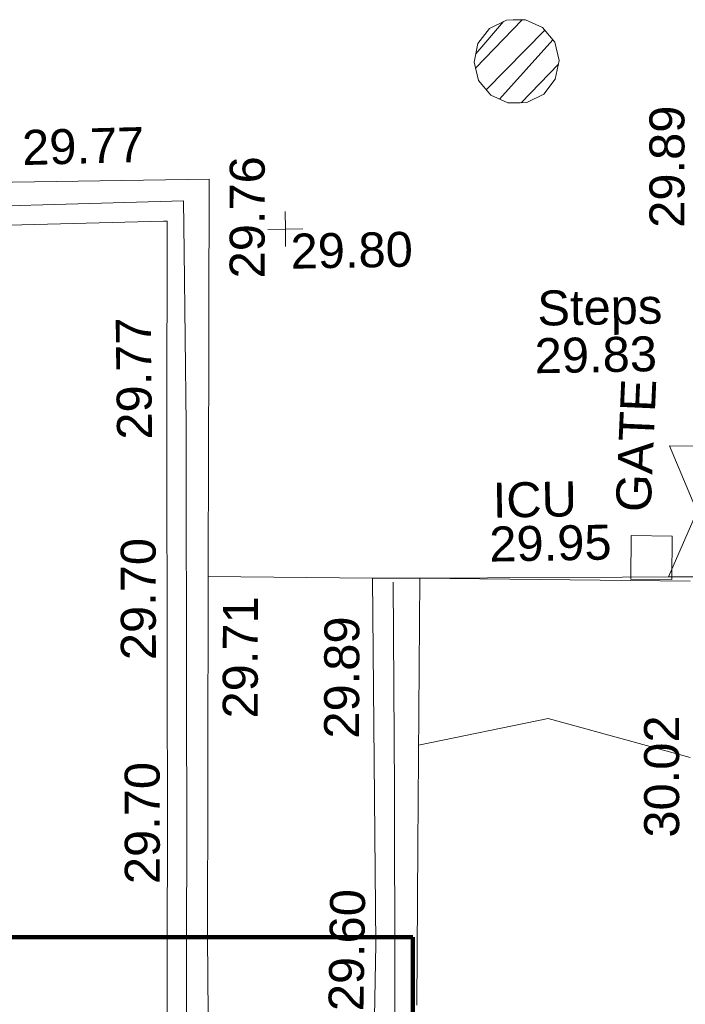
# Model space of a CAD drawing. Header units: millimetres. Extents: x -290717 to 520720, y -103372 to 287762.
# Tile 253 of 256: x 54056 to 61193, y 57264 to 67827. Entities that reach past the tile are written whole.
import ezdxf

# ---------------------------------------------------------------- set-up
doc = ezdxf.new("R2010")
doc.units = ezdxf.units.MM
doc.linetypes.add('IMPORT-HIDDEN2 _3_', pattern=[4762.5, 3175, -1587.5])
doc.linetypes.add('IMPORT-UG_ELEC_STREET LIGHTING_QLB2 _2_', pattern=[2700, 1500, -300.0000000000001, 0, -250, 150, -300.0000000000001, 0, -200])
for name, color, linetype, lineweight, true_color in [('00_UAV_BUILDING_OUTLINE', 5, 'Continuous', 9, 0x0000ff), ('00_UAV_FENCE_2D', 7, 'Continuous', 9, 0x264c2f), ('00_UAV_GATE', 7, 'Continuous', 9, 0xa50000), ('00_UAV_LEVEL_SPOT', 7, 'Continuous', 9, 0x666666), ('00_UAV_ROAD_MARKING_YELLOW_CONTINUOUS', 40, 'Continuous', 9, 0xffbf00), ('00_UAV_SERV_IC', 5, 'Continuous', 9, 0x0000ff), ('00_UAV_STEPS', 7, 'Continuous', 9, 0x666666), ('00_UAV_WALL', 7, 'Continuous', 9, 0x7c00a5), ('01_DTM_CONTOUR_MJR', 7, 'Continuous', 9, 0x7f3f00), ('12333-PUM-2D-U-0001-C01 - Rev2_REVIT IMPORT_dwg', 7, 'Continuous', 9, 0x767676), ('A_RHA_Line', 7, 'Continuous', 9, 0x00a600), ('PUM-CHAMBER EXTENTS', 6, 'IMPORT-HIDDEN2 _3_', 9, 0xff00ff)]:
    doc.layers.add(name, color=color, linetype=linetype, lineweight=lineweight, true_color=true_color)
doc.layers.add('00_UAV_ROAD_EDGE', color=7, linetype='Continuous', lineweight=9)
doc.layers.add('00_UAV_SURFACE', color=7, linetype='Continuous', lineweight=9)
doc.styles.add('Swis721 Lt BT_2', font='swissl.ttf', dxfattribs={"height": 375})

# ---------------------------------------------------------------- blocks, each defined once
blk = doc.blocks.new('12333-PUM-2D-U-0001-C01 - Rev2_REVIT IMPORT_dwg__U74-2077604-Site Location Plan Existing')
at = {"layer": '00_UAV_GATE', "color": 9, "true_color": 0xe1aaaa}
blk.add_line((261.5216509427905, -1407.438293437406), (-299.8943170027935, 7.962325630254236), dxfattribs=at)
at = {"layer": '00_UAV_GATE', "color": 9, "true_color": 0xe1aaaa, "flags": 128}
blk.add_lwpolyline([(-299.8943170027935, 7.962325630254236), (299.8943170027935, -7.962325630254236), (-337.1273043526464, -1394.386916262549), (-37.23297741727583, -1402.349242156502)], dxfattribs=at)
blk = doc.blocks.new('12333-PUM-2D-U-0001-C01 - Rev2_REVIT IMPORT_dwg_UAV-2077255-Site Location Plan Existing')
at = {"layer": '00_UAV_LEVEL_SPOT', "color": 254, "true_color": 0xcccccc, "flags": 128}
for points in [[(500.0000000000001, 0), (0, 0), (0, 500.0000000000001)], [(0, -500.0000000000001), (0, 0), (-500.0000000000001, 0)]]:
    blk.add_lwpolyline(points, dxfattribs=at)
blk = doc.blocks.new('12333-PUM-2D-U-0001-C01 - Rev2_REVIT IMPORT_dwg_MGS62954_T2_Galway_ITM_3d_Rev1-2077680-Site Location Plan Existing')
at = {"layer": '00_UAV_FENCE_2D', "color": 254, "true_color": 0xcccccc, "flags": 128}
blk.add_lwpolyline([(533991899.5421202, 725600325.4482307), (533991828.5702921, 725596626.0258937), (533987912.7885, 725596664.6665001), (533983992.7885, 725596759.6665), (533978558.7885, 725596850.6664999), (533974087.7885001, 725596902.6665), (533969196.7885, 725596983.6665), (533963895.7885, 725597063.6665), (533960784.0595001, 725597139.8885001), (533960859.0595001, 725601247.8885), (533960914.0595001, 725605285.8885001), (533960967.7425, 725607837.812), (533961063.7425001, 725613958.8120002), (533961090.6646547, 725616194.2439686)], dxfattribs=at)
at = {"layer": '00_UAV_ROAD_EDGE', "color": 254, "true_color": 0xcccccc, "flags": 128}
blk.add_lwpolyline([(533959003.5785394, 725609072.4578705), (533959032.3925, 725612423.352), (533959063.6566026, 725614067.5969731), (533959108.3925, 725616420.352), (533959156.3925001, 725618678.352), (533959163.6300741, 725619065.4588193), (533959191.3925, 725620550.352), (533955676.9449983, 725620557.8998069)], dxfattribs=at)
at = {"layer": '00_UAV_ROAD_MARKING_YELLOW_CONTINUOUS', "color": 254, "true_color": 0xcccccc, "flags": 128}
for points in [[(533955638.7796367, 725620288.394353), (533958912.7796367, 725620321.3943529), (533958909.625588, 725619780.7002796), (533958898.7796368, 725617921.3943529), (533958849.358561, 725614781.6584259), (533958832.7796369, 725613728.3943528), (533958773.7796367, 725610647.3943529)], [(533958566.339099, 725610651.7260461), (533958625.3254521, 725613732.0133959), (533958647.626914, 725615148.832028), (533958691.3037133, 725617923.6323259), (533958734.15478, 725620108.1466979), (533958694.8422414, 725620107.8032848), (533955794.1567062, 725620082.4644752)]]:
    blk.add_lwpolyline(points, dxfattribs=at)
at = {"layer": '00_UAV_SERV_IC', "color": 254, "true_color": 0xcccccc, "flags": 128}
blk.add_lwpolyline([(533964076.8385, 725616169.2775), (533963636.8385, 725616181.2775), (533963649.5530718, 725616647.4784648), (533964089.5530718, 725616635.4784648)], close=True, dxfattribs=at)
at = {"layer": '00_UAV_SURFACE', "color": 254, "true_color": 0xcccccc}
for p, q in [((533960870.0503604, 725616238.0270383), (533959105.8994268, 725616289.2360315)), ((533961375.2657838, 725616229.9713452), (533964274.7533785, 725616148.8625956)), ((533961375.2657839, 725616229.9713452), (533964275.5048328, 725616192.9769939))]:
    blk.add_line(p, q, dxfattribs=at)
at = {"layer": '00_UAV_WALL', "color": 254, "true_color": 0xcccccc, "flags": 128}
blk.add_lwpolyline([(533960802.279188, 725611338.7042762), (533960834.8385001, 725612311.2775), (533960870.0503604, 725616238.0270383), (533960961.6767713, 725616236.5660491), (533961375.2657839, 725616229.9713452), (533961304.1900001, 725613355.0254999), (533961262.7147146, 725611649.9304314)], dxfattribs=at)
at = {"layer": '01_DTM_CONTOUR_MJR', "color": 254, "true_color": 0xcccccc, "flags": 128}
blk.add_lwpolyline([(533961331.01796, 725614440.1901997), (533962727.6718315, 725614701.1462661), (533964242.5136212, 725614256.2157795)], dxfattribs=at)
at = {"xscale": 0.375, "yscale": 0.375, "zscale": 0.375}
blk.add_blockref('12333-PUM-2D-U-0001-C01 - Rev2_REVIT IMPORT_dwg_UAV-2077255-Site Location Plan Existing', (533960000.0000001, 725620000.0000001), dxfattribs=at)
blk.add_blockref('12333-PUM-2D-U-0001-C01 - Rev2_REVIT IMPORT_dwg__U74-2077604-Site Location Plan Existing', (533964378.7266773, 725617594.2021675))
at = {"layer": '00_UAV_BUILDING_OUTLINE', "color": 251, "true_color": 0x666666, "char_height": 375, "width": 1495.902363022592, "attachment_point": 1, "line_spacing_factor": 1.005061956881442, "style": 'Swis721 Lt BT_2'}
for s, insert, rotation in [('29.89', (533963903.9463626, 725619945.7196171), 89.02410561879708), ('30.02', (533963732.7221813, 725613405.5756942), 89.02410562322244)]:
    blk.add_mtext(s, dxfattribs=dict(at, insert=insert, rotation=rotation))
at = {"layer": '00_UAV_GATE', "color": 251, "true_color": 0x666666, "insert": (533963487.71699, 725616912.9296861), "char_height": 375, "width": 1567.13580888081, "attachment_point": 1, "rotation": 86.51985195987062, "line_spacing_factor": 1.005061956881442, "style": 'Swis721 Lt BT_2'}
blk.add_mtext('GATE', dxfattribs=at)
at = {"layer": '00_UAV_LEVEL_SPOT', "insert": (533960051.8765643, 725619949.1441547), "char_height": 375, "width": 1495.902363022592, "attachment_point": 1, "line_spacing_factor": 1.005061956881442, "style": 'Swis721 Lt BT_2'}
blk.add_mtext('29.80', dxfattribs=at)
at = {"layer": '00_UAV_ROAD_EDGE', "color": 251, "true_color": 0x666666, "char_height": 375, "width": 1495.902363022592, "attachment_point": 1, "line_spacing_factor": 1.005061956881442, "style": 'Swis721 Lt BT_2'}
for s, insert, rotation in [('29.76', (533959393.300954, 725619481.8407521), 88.92888960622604), ('29.71', (533959236.9650992, 725614762.2273189), 88.91069437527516)]:
    blk.add_mtext(s, dxfattribs=dict(at, insert=insert, rotation=rotation))
at = {"layer": '00_UAV_ROAD_MARKING_YELLOW_CONTINUOUS', "color": 251, "true_color": 0x666666, "char_height": 375, "width": 1495.902363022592, "attachment_point": 1, "line_spacing_factor": 1.005061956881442, "style": 'Swis721 Lt BT_2'}
for s, insert, rotation in [('29.77', (533957191.390709, 725621110.8348769), 0.5004920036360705), ('29.77', (533958157.2133654, 725617771.0474397), 89.66577840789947), ('29.70', (533958156.3932875, 725615406.5952691), 89.09820911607), ('29.70', (533958156.9079185, 725613003.1199126), 89.0982091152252)]:
    blk.add_mtext(s, dxfattribs=dict(at, insert=insert, rotation=rotation))
at = {"layer": '00_UAV_SERV_IC', "color": 251, "true_color": 0x666666, "char_height": 375, "attachment_point": 1, "line_spacing_factor": 1.005061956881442, "style": 'Swis721 Lt BT_2'}
for s, insert, width in [('ICU', (533962172.3194651, 725617240.4070729), 1021.012723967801), ('29.95', (533962127.4913146, 725616770.028072), 1495.902363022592)]:
    blk.add_mtext(s, dxfattribs=dict(at, insert=insert, width=width))
at = {"layer": '00_UAV_STEPS', "char_height": 375, "attachment_point": 1, "line_spacing_factor": 1.005061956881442, "style": 'Swis721 Lt BT_2'}
for s, insert, width in [('Steps', (533962686.9632679, 725619292.1262647), 1552.889119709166), ('29.83', (533962649.4438469, 725618782.0047573), 1495.902363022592)]:
    blk.add_mtext(s, dxfattribs=dict(at, insert=insert, width=width))
at = {"layer": '00_UAV_WALL', "color": 251, "true_color": 0x666666, "char_height": 375, "width": 1495.902363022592, "attachment_point": 1, "line_spacing_factor": 1.005061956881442, "style": 'Swis721 Lt BT_2'}
for s, insert, rotation in [('29.89', (533960319.9535698, 725614527.859392), 88.86114153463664), ('29.60', (533960315.5235295, 725611604.82698), 88.11874999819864)]:
    blk.add_mtext(s, dxfattribs=dict(at, insert=insert, rotation=rotation))
blk = doc.blocks.new('12333-PUM-2D-U-0001-C01 - Rev2_REVIT IMPORT_dwg-1620468-Site Location Plan Existing')
at = {"layer": 'PUM-CHAMBER EXTENTS', "true_color": 0xffaaff}
h = blk.add_hatch(dxfattribs=at)
h.set_pattern_fill('FP_3', color=211, style=0, pattern_type=2)
h.set_pattern_definition([(45, (-533641079.65, -725615854.3560001), (-265.1650429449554, 265.1650429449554), []), (45, (-533640902.873, -725615854.3560001), (-265.1650429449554, 265.1650429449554), [])])
h.paths.add_polyline_path([(321329.7574046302, 5457.036908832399), (321532.9429010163, 5457.036908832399), (321716.006707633, 5545.195791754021), (321842.6907925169, 5704.052609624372), (321887.9038189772, 5902.143821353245), (321842.6907925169, 6100.235033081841), (321716.006707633, 6259.091850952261), (321532.9429010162, 6347.250733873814), (321329.75740463, 6347.250733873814), (321146.6935980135, 6259.09185095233), (321020.0095131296, 6100.23503308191), (320974.7964866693, 5902.143821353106), (321020.0095131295, 5704.052609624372), (321146.6935980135, 5545.195791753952)])
at = {"layer": 'PUM-CHAMBER EXTENTS', "color": 211, "linetype": 'Continuous', "true_color": 0xffaaff, "flags": 128}
blk.add_lwpolyline([(321887.9038189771, 5902.143821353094), (321842.6907925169, 6100.235033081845), (321716.0067076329, 6259.091850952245), (321532.9429010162, 6347.250733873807), (321400.3501528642, 6347.250733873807), (321329.7574046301, 6347.250733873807), (321146.6935980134, 6259.091850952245), (321020.0095131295, 6100.235033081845), (320974.7964866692, 5902.143821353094), (321020.0095131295, 5704.052609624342), (321146.6935980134, 5545.19579175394), (321329.7574046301, 5457.036908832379), (321462.3501528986, 5457.036908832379), (321532.9429010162, 5457.036908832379), (321716.0067076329, 5545.19579175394), (321842.6907925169, 5704.052609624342)], close=True, dxfattribs=at)
blk.add_blockref('12333-PUM-2D-U-0001-C01 - Rev2_REVIT IMPORT_dwg_MGS62954_T2_Galway_ITM_3d_Rev1-2077680-Site Location Plan Existing', (-533641079.6498471, -725615854.3561786))

msp = doc.modelspace()

# ---------------------------------------------------------------- linework, layer by layer
at = {"layer": 'A_RHA_Line', "color": 1, "lineweight": 140, "true_color": 0xff0000}
for p, q in [((-15424.57894491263, 57984.08758351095), (58270.55521156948, 57984.08758351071)), ((58270.55521156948, 57984.08758351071), (58270.55521156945, 44402.91055661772))]:
    msp.add_line(p, q, dxfattribs=at)

# ---------------------------------------------------------------- block references
at = {"layer": '12333-PUM-2D-U-0001-C01 - Rev2_REVIT IMPORT_dwg', "color": 254, "linetype": 'IMPORT-UG_ELEC_STREET LIGHTING_QLB2 _2_', "true_color": 0xffd4d4, "rotation": 0.9999999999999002}
msp.add_blockref('12333-PUM-2D-U-0001-C01 - Rev2_REVIT IMPORT_dwg-1620468-Site Location Plan Existing', (-261895.0770586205, 55869.5817132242), dxfattribs=at)

doc.saveas('drawing.dxf')
